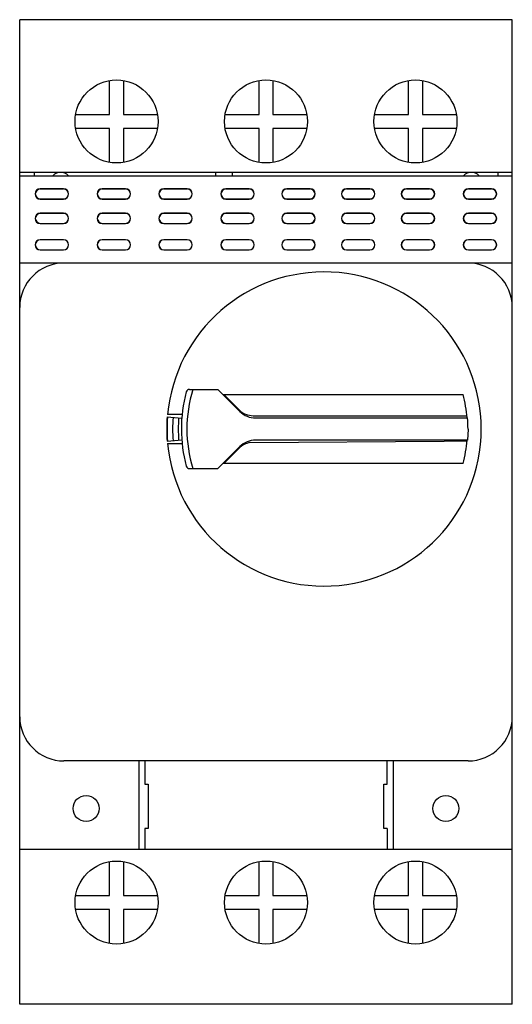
# Model space of a CAD drawing. Header units: millimetres. Extents: x 15.7 to 60.2, y 7.5 to 96.5.
import ezdxf

# ---------------------------------------------------------------- set-up
doc = ezdxf.new("R2010")
doc.units = ezdxf.units.MM
doc.header["$LTSCALE"] = 6.819871
doc.layers.add('00_COMPONENTS', color=7, linetype='CONTINUOUS')

msp = doc.modelspace()

# ---------------------------------------------------------------- linework, layer by layer
at = {"layer": '00_COMPONENTS', "color": 7, "linetype": 'Continuous'}
for p, q in [((15.698, 7.491), (15.698, 96.491)), ((60.198, 96.491), (15.698, 96.491)), ((60.198, 7.491), (60.198, 96.491)), ((23.823, 87.916), (23.823, 90.989)), ((25.073, 90.989), (25.073, 87.916)), ((37.323, 87.916), (37.323, 90.989)), ((38.573, 90.989), (38.573, 87.916)), ((50.823, 87.916), (50.823, 90.989)), ((52.073, 90.989), (52.073, 87.916)), ((20.751, 87.916), (23.823, 87.916)), ((25.073, 87.916), (28.146, 87.916)), ((34.251, 87.916), (37.323, 87.916)), ((38.573, 87.916), (41.646, 87.916)), ((47.751, 87.916), (50.823, 87.916)), ((52.073, 87.916), (55.146, 87.916)), ((23.823, 86.666), (20.751, 86.666)), ((23.823, 83.594), (23.823, 86.666)), ((25.073, 86.666), (25.073, 83.594)), ((28.146, 86.666), (25.073, 86.666)), ((37.323, 86.666), (34.251, 86.666)), ((37.323, 83.594), (37.323, 86.666)), ((38.573, 86.666), (38.573, 83.594)), ((41.646, 86.666), (38.573, 86.666)), ((50.823, 86.666), (47.751, 86.666)), ((50.823, 83.594), (50.823, 86.666)), ((52.073, 86.666), (52.073, 83.594)), ((55.146, 86.666), (52.073, 86.666)), ((60.198, 82.691), (15.698, 82.691)), ((15.698, 82.391), (60.198, 82.391)), ((16.998, 82.691), (16.998, 82.391)), ((33.398, 82.691), (33.398, 82.391)), ((34.898, 82.691), (34.898, 82.391)), ((58.898, 82.691), (58.898, 82.391)), ((17.557, 81.205), (17.557, 81.191)), ((19.657, 81.205), (17.557, 81.205)), ((17.557, 81.191), (19.657, 81.191)), ((19.657, 81.191), (19.657, 81.205)), ((23.157, 81.205), (23.157, 81.191)), ((25.257, 81.205), (23.157, 81.205)), ((23.157, 81.191), (25.257, 81.191)), ((25.257, 81.191), (25.257, 81.205)), ((28.728, 81.205), (28.728, 81.191)), ((30.828, 81.205), (28.728, 81.205)), ((28.728, 81.191), (30.828, 81.191)), ((30.828, 81.191), (30.828, 81.205)), ((34.328, 81.205), (34.328, 81.191)), ((36.428, 81.205), (34.328, 81.205)), ((34.328, 81.191), (36.428, 81.191)), ((36.428, 81.191), (36.428, 81.205)), ((39.828, 81.205), (39.828, 81.191)), ((41.928, 81.205), (39.828, 81.205)), ((39.828, 81.191), (41.928, 81.191)), ((41.928, 81.191), (41.928, 81.205)), ((45.228, 81.205), (45.228, 81.191)), ((47.328, 81.205), (45.228, 81.205)), ((45.228, 81.191), (47.328, 81.191)), ((47.328, 81.191), (47.328, 81.205)), ((50.628, 81.205), (50.628, 81.191)), ((52.728, 81.205), (50.628, 81.205)), ((50.628, 81.191), (52.728, 81.191)), ((52.728, 81.191), (52.728, 81.205)), ((56.228, 81.205), (56.228, 81.191)), ((58.328, 81.205), (56.228, 81.205)), ((56.228, 81.191), (58.328, 81.191)), ((58.328, 81.191), (58.328, 81.205)), ((17.557, 80.291), (17.557, 80.277)), ((17.557, 80.291), (19.657, 80.291)), ((17.557, 80.277), (19.657, 80.277)), ((19.657, 80.277), (19.657, 80.291)), ((23.157, 80.291), (23.157, 80.277)), ((23.157, 80.291), (25.257, 80.291)), ((23.157, 80.277), (25.257, 80.277)), ((25.257, 80.277), (25.257, 80.291)), ((28.728, 80.291), (28.728, 80.277)), ((28.728, 80.291), (30.828, 80.291)), ((28.728, 80.277), (30.828, 80.277)), ((30.828, 80.277), (30.828, 80.291)), ((34.328, 80.291), (34.328, 80.277)), ((34.328, 80.291), (36.428, 80.291)), ((34.328, 80.277), (36.428, 80.277)), ((36.428, 80.277), (36.428, 80.291)), ((39.828, 80.291), (39.828, 80.277)), ((39.828, 80.291), (41.928, 80.291)), ((39.828, 80.277), (41.928, 80.277)), ((41.928, 80.277), (41.928, 80.291)), ((45.228, 80.291), (45.228, 80.277)), ((45.228, 80.291), (47.328, 80.291)), ((45.228, 80.277), (47.328, 80.277)), ((47.328, 80.277), (47.328, 80.291)), ((50.628, 80.291), (50.628, 80.277)), ((50.628, 80.291), (52.728, 80.291)), ((50.628, 80.277), (52.728, 80.277)), ((52.728, 80.277), (52.728, 80.291)), ((56.228, 80.291), (56.228, 80.277)), ((56.228, 80.291), (58.328, 80.291)), ((56.228, 80.277), (58.328, 80.277)), ((58.328, 80.277), (58.328, 80.291)), ((17.557, 78.995), (17.557, 78.981)), ((19.657, 78.995), (17.557, 78.995)), ((19.657, 78.981), (17.557, 78.981)), ((19.657, 78.981), (19.657, 78.995)), ((23.157, 78.995), (23.157, 78.981)), ((25.257, 78.995), (23.157, 78.995)), ((25.257, 78.981), (23.157, 78.981)), ((25.257, 78.981), (25.257, 78.995)), ((28.728, 78.995), (28.728, 78.981)), ((30.828, 78.995), (28.728, 78.995)), ((30.828, 78.981), (28.728, 78.981)), ((30.828, 78.981), (30.828, 78.995)), ((34.328, 78.995), (34.328, 78.981)), ((36.428, 78.995), (34.328, 78.995)), ((36.428, 78.981), (34.328, 78.981)), ((36.428, 78.981), (36.428, 78.995)), ((39.828, 78.995), (39.828, 78.981)), ((41.928, 78.995), (39.828, 78.995)), ((41.928, 78.981), (39.828, 78.981)), ((41.928, 78.981), (41.928, 78.995)), ((45.228, 78.995), (45.228, 78.981)), ((47.328, 78.995), (45.228, 78.995)), ((47.328, 78.981), (45.228, 78.981)), ((47.328, 78.981), (47.328, 78.995)), ((50.628, 78.995), (50.628, 78.981)), ((52.728, 78.995), (50.628, 78.995)), ((52.728, 78.981), (50.628, 78.981)), ((52.728, 78.981), (52.728, 78.995)), ((56.228, 78.995), (56.228, 78.981)), ((58.328, 78.995), (56.228, 78.995)), ((58.328, 78.981), (56.228, 78.981)), ((58.328, 78.981), (58.328, 78.995)), ((17.557, 78.081), (17.557, 78.067)), ((17.557, 78.081), (19.657, 78.081)), ((17.557, 78.067), (19.657, 78.067)), ((19.657, 78.067), (19.657, 78.081)), ((23.157, 78.081), (23.157, 78.067)), ((23.157, 78.081), (25.257, 78.081)), ((23.157, 78.067), (25.257, 78.067)), ((25.257, 78.067), (25.257, 78.081)), ((28.728, 78.081), (28.728, 78.067)), ((28.728, 78.081), (30.828, 78.081)), ((28.728, 78.067), (30.828, 78.067)), ((30.828, 78.067), (30.828, 78.081)), ((34.328, 78.081), (34.328, 78.067)), ((34.328, 78.081), (36.428, 78.081)), ((34.328, 78.067), (36.428, 78.067)), ((36.428, 78.067), (36.428, 78.081)), ((39.828, 78.081), (39.828, 78.067)), ((39.828, 78.081), (41.928, 78.081)), ((39.828, 78.067), (41.928, 78.067)), ((41.928, 78.067), (41.928, 78.081)), ((45.228, 78.081), (45.228, 78.067)), ((45.228, 78.081), (47.328, 78.081)), ((45.228, 78.067), (47.328, 78.067)), ((47.328, 78.067), (47.328, 78.081)), ((50.628, 78.081), (50.628, 78.067)), ((50.628, 78.081), (52.728, 78.081)), ((50.628, 78.067), (52.728, 78.067)), ((52.728, 78.067), (52.728, 78.081)), ((56.228, 78.081), (56.228, 78.067)), ((56.228, 78.081), (58.328, 78.081)), ((56.228, 78.067), (58.328, 78.067)), ((58.328, 78.067), (58.328, 78.081)), ((17.557, 76.605), (17.557, 76.591)), ((19.657, 76.605), (17.557, 76.605)), ((19.657, 76.591), (17.557, 76.591)), ((19.657, 76.591), (19.657, 76.605)), ((23.157, 76.605), (23.157, 76.591)), ((25.257, 76.605), (23.157, 76.605)), ((25.257, 76.591), (23.157, 76.591)), ((25.257, 76.591), (25.257, 76.605)), ((28.728, 76.605), (28.728, 76.591)), ((30.828, 76.605), (28.728, 76.605)), ((30.828, 76.591), (28.728, 76.591)), ((30.828, 76.591), (30.828, 76.605)), ((34.328, 76.605), (34.328, 76.591)), ((36.428, 76.605), (34.328, 76.605)), ((36.428, 76.591), (34.328, 76.591)), ((36.428, 76.591), (36.428, 76.605)), ((39.828, 76.605), (39.828, 76.591)), ((41.928, 76.605), (39.828, 76.605)), ((41.928, 76.591), (39.828, 76.591)), ((41.928, 76.591), (41.928, 76.605)), ((45.228, 76.605), (45.228, 76.591)), ((47.328, 76.605), (45.228, 76.605)), ((47.328, 76.591), (45.228, 76.591)), ((47.328, 76.591), (47.328, 76.605)), ((50.628, 76.605), (50.628, 76.591)), ((52.728, 76.605), (50.628, 76.605)), ((52.728, 76.591), (50.628, 76.591)), ((52.728, 76.591), (52.728, 76.605)), ((56.228, 76.605), (56.228, 76.591)), ((58.328, 76.605), (56.228, 76.605)), ((58.328, 76.591), (56.228, 76.591)), ((58.328, 76.591), (58.328, 76.605)), ((17.557, 75.691), (17.557, 75.677)), ((17.557, 75.691), (19.657, 75.691)), ((17.557, 75.677), (19.657, 75.677)), ((19.657, 75.677), (19.657, 75.691)), ((23.157, 75.691), (23.157, 75.677)), ((23.157, 75.691), (25.257, 75.691)), ((23.157, 75.677), (25.257, 75.677)), ((25.257, 75.677), (25.257, 75.691)), ((28.728, 75.691), (28.728, 75.677)), ((28.728, 75.691), (30.828, 75.691)), ((28.728, 75.677), (30.828, 75.677)), ((30.828, 75.677), (30.828, 75.691)), ((34.328, 75.691), (34.328, 75.677)), ((34.328, 75.691), (36.428, 75.691)), ((34.328, 75.677), (36.428, 75.677)), ((36.428, 75.677), (36.428, 75.691)), ((39.828, 75.691), (39.828, 75.677)), ((39.828, 75.691), (41.928, 75.691)), ((39.828, 75.677), (41.928, 75.677)), ((41.928, 75.677), (41.928, 75.691)), ((45.228, 75.691), (45.228, 75.677)), ((45.228, 75.691), (47.328, 75.691)), ((45.228, 75.677), (47.328, 75.677)), ((47.328, 75.677), (47.328, 75.691)), ((50.628, 75.691), (50.628, 75.677)), ((50.628, 75.691), (52.728, 75.691)), ((50.628, 75.677), (52.728, 75.677)), ((52.728, 75.677), (52.728, 75.691)), ((56.228, 75.691), (56.228, 75.677)), ((56.228, 75.691), (58.328, 75.691)), ((56.228, 75.677), (58.328, 75.677)), ((58.328, 75.677), (58.328, 75.691)), ((60.198, 74.491), (15.698, 74.491)), ((31.037, 63.066), (33.598, 63.066)), ((33.598, 63.066), (35.588, 61.077)), ((34.048, 62.616), (55.766, 62.616)), ((35.525, 61.222), (34.131, 62.616)), ((29.021, 60.58), (30.34, 60.476)), ((30.368, 60.791), (29.058, 60.791)), ((36.798, 60.695), (54.055, 60.695)), ((54.055, 60.695), (56.093, 60.69)), ((37.002, 60.491), (56.16, 60.491)), ((56.198, 59.491), (56.16, 58.491)), ((29.021, 58.403), (30.34, 58.507)), ((29.058, 58.191), (30.368, 58.191)), ((35.588, 57.906), (33.598, 55.916)), ((36.5, 58.263), (54.053, 58.407)), ((56.16, 58.491), (37.002, 58.491)), ((56.103, 58.407), (54.053, 58.407)), ((34.131, 56.366), (35.525, 57.761)), ((55.766, 56.366), (34.048, 56.366)), ((31.037, 55.916), (33.598, 55.916)), ((56.198, 29.491), (19.698, 29.491)), ((26.448, 29.491), (26.448, 21.491)), ((26.998, 29.491), (26.998, 27.391)), ((48.898, 27.391), (48.898, 29.491)), ((49.448, 29.491), (49.448, 21.491)), ((26.998, 27.391), (27.298, 27.391)), ((27.298, 27.391), (27.298, 23.391)), ((48.598, 27.391), (48.898, 27.391)), ((48.598, 23.391), (48.598, 27.391)), ((27.298, 23.391), (26.998, 23.391)), ((26.998, 23.391), (26.998, 21.491)), ((48.898, 23.391), (48.598, 23.391)), ((48.898, 23.391), (48.898, 21.491)), ((60.198, 21.491), (15.698, 21.491)), ((23.823, 17.316), (23.823, 20.389)), ((25.073, 20.389), (25.073, 17.316)), ((37.323, 17.316), (37.323, 20.389)), ((38.573, 20.389), (38.573, 17.316)), ((50.823, 17.316), (50.823, 20.389)), ((52.073, 20.389), (52.073, 17.316)), ((20.751, 17.316), (23.823, 17.316)), ((25.073, 17.316), (28.146, 17.316)), ((34.251, 17.316), (37.323, 17.316)), ((38.573, 17.316), (41.646, 17.316)), ((47.751, 17.316), (50.823, 17.316)), ((52.073, 17.316), (55.146, 17.316)), ((23.823, 16.066), (20.751, 16.066)), ((23.823, 12.994), (23.823, 16.066)), ((28.146, 16.066), (25.073, 16.066)), ((25.073, 16.066), (25.073, 12.994)), ((37.323, 16.066), (34.251, 16.066)), ((37.323, 12.994), (37.323, 16.066)), ((41.646, 16.066), (38.573, 16.066)), ((38.573, 16.066), (38.573, 12.994)), ((50.823, 16.066), (47.751, 16.066)), ((50.823, 12.994), (50.823, 16.066)), ((55.146, 16.066), (52.073, 16.066)), ((52.073, 16.066), (52.073, 12.994)), ((60.198, 7.491), (15.698, 7.491))]:
    msp.add_line(p, q, dxfattribs=at)
for centre, radius in [((24.448, 87.291), 3.75), ((37.948, 87.291), 3.75), ((51.448, 87.291), 3.75), ((21.698, 25.191), 1.175), ((54.198, 25.191), 1.175), ((24.448, 16.691), 3.75), ((37.948, 16.691), 3.75), ((51.448, 16.691), 3.75)]:
    msp.add_circle(centre, radius, dxfattribs=at)
for centre, radius, start, end in [((19.398, 81.691), 1, 44.427, 135.573), ((56.498, 81.691), 1, 44.427, 135.573), ((17.557, 80.741), 0.464, 90, 270), ((17.557, 80.741), 0.45, 90, 270), ((19.657, 80.741), 0.464, 270, 90), ((19.657, 80.741), 0.45, 270, 90), ((23.157, 80.741), 0.464, 90, 270), ((23.157, 80.741), 0.45, 90, 270), ((25.257, 80.741), 0.464, 270, 90), ((25.257, 80.741), 0.45, 270, 90), ((28.728, 80.741), 0.464, 90, 270), ((28.728, 80.741), 0.45, 90, 270), ((30.828, 80.741), 0.464, 270, 90), ((30.828, 80.741), 0.45, 270, 90), ((34.328, 80.741), 0.464, 90, 270), ((34.328, 80.741), 0.45, 90, 270), ((36.428, 80.741), 0.464, 270, 90), ((36.428, 80.741), 0.45, 270, 90), ((39.828, 80.741), 0.464, 90, 270), ((39.828, 80.741), 0.45, 90, 270), ((41.928, 80.741), 0.464, 270, 90), ((41.928, 80.741), 0.45, 270, 90), ((45.228, 80.741), 0.464, 90, 270), ((45.228, 80.741), 0.45, 90, 270), ((47.328, 80.741), 0.464, 270, 90), ((47.328, 80.741), 0.45, 270, 90), ((50.628, 80.741), 0.464, 90, 270), ((50.628, 80.741), 0.45, 90, 270), ((52.728, 80.741), 0.464, 270, 90), ((52.728, 80.741), 0.45, 270, 90), ((56.228, 80.741), 0.464, 90, 270), ((56.228, 80.741), 0.45, 90, 270), ((58.328, 80.741), 0.464, 270, 90), ((58.328, 80.741), 0.45, 270, 90), ((17.557, 78.531), 0.464, 90, 270), ((17.557, 78.531), 0.45, 90, 270), ((19.657, 78.531), 0.464, 270, 90), ((19.657, 78.531), 0.45, 270, 90), ((23.157, 78.531), 0.464, 90, 270), ((23.157, 78.531), 0.45, 90, 270), ((25.257, 78.531), 0.464, 270, 90), ((25.257, 78.531), 0.45, 270, 90), ((28.728, 78.531), 0.464, 90, 270), ((28.728, 78.531), 0.45, 90, 270), ((30.828, 78.531), 0.464, 270, 90), ((30.828, 78.531), 0.45, 270, 90), ((34.328, 78.531), 0.464, 90, 270), ((34.328, 78.531), 0.45, 90, 270), ((36.428, 78.531), 0.464, 270, 90), ((36.428, 78.531), 0.45, 270, 90), ((39.828, 78.531), 0.464, 90, 270), ((39.828, 78.531), 0.45, 90, 270), ((41.928, 78.531), 0.464, 270, 90), ((41.928, 78.531), 0.45, 270, 90), ((45.228, 78.531), 0.464, 90, 270), ((45.228, 78.531), 0.45, 90, 270), ((47.328, 78.531), 0.464, 270, 90), ((47.328, 78.531), 0.45, 270, 90), ((50.628, 78.531), 0.464, 90, 270), ((50.628, 78.531), 0.45, 90, 270), ((52.728, 78.531), 0.464, 270, 90), ((52.728, 78.531), 0.45, 270, 90), ((56.228, 78.531), 0.464, 90, 270), ((56.228, 78.531), 0.45, 90, 270), ((58.328, 78.531), 0.464, 270, 90), ((58.328, 78.531), 0.45, 270, 90), ((17.557, 76.141), 0.464, 90, 270), ((17.557, 76.141), 0.45, 90, 270), ((19.657, 76.141), 0.464, 270, 90), ((19.657, 76.141), 0.45, 270, 90), ((23.157, 76.141), 0.464, 90, 270), ((23.157, 76.141), 0.45, 90, 270), ((25.257, 76.141), 0.464, 270, 90), ((25.257, 76.141), 0.45, 270, 90), ((28.728, 76.141), 0.464, 90, 270), ((28.728, 76.141), 0.45, 90, 270), ((30.828, 76.141), 0.464, 270, 90), ((30.828, 76.141), 0.45, 270, 90), ((34.328, 76.141), 0.464, 90, 270), ((34.328, 76.141), 0.45, 90, 270), ((36.428, 76.141), 0.464, 270, 90), ((36.428, 76.141), 0.45, 270, 90), ((39.828, 76.141), 0.464, 90, 270), ((39.828, 76.141), 0.45, 90, 270), ((41.928, 76.141), 0.464, 270, 90), ((41.928, 76.141), 0.45, 270, 90), ((45.228, 76.141), 0.464, 90, 270), ((45.228, 76.141), 0.45, 90, 270), ((47.328, 76.141), 0.464, 270, 90), ((47.328, 76.141), 0.45, 270, 90), ((50.628, 76.141), 0.464, 90, 270), ((50.628, 76.141), 0.45, 90, 270), ((52.728, 76.141), 0.464, 270, 90), ((52.728, 76.141), 0.45, 270, 90), ((56.228, 76.141), 0.464, 90, 270), ((56.228, 76.141), 0.45, 90, 270), ((58.328, 76.141), 0.464, 270, 90), ((58.328, 76.141), 0.45, 270, 90), ((19.698, 70.491), 4, 90, 180), ((56.198, 70.491), 4, 0, 90), ((43.198, 59.491), 14.2, 185.25274, 174.74726), ((43.145, 59.491), 12.843, 164.86664, 195.1348), ((31.037, 62.766), 0.3, 89.99854, 164.92173), ((43.228, 59.491), 12.427, 163.28082, 196.71918), ((43.198, 59.491), 12.95, 4.42879, 13.96403), ((42.851, 59.491), 13.873, 175.5, 184.5), ((42.851, 59.491), 13.842, 175.5, 184.5), ((42.851, 59.491), 13.342, 175.5, 184.5), ((36.798, 62.495), 1.8, 224.99492, 270), ((37.002, 62.491), 2, 225, 270), ((42.851, 59.491), 12.832, 175.5, 184.5), ((43.198, 59.491), 13, 0, 4.41173), ((36.798, 56.488), 1.8, 99.52497, 135.00508), ((37.002, 56.491), 2, 90, 135), ((43.198, 59.491), 12.95, 346.03597, 355.57121), ((31.037, 56.216), 0.3, 195.13993, 270.00252), ((19.698, 33.491), 4, 180, 270), ((56.198, 33.491), 4, 270, 360)]:
    msp.add_arc(centre, radius, start, end, dxfattribs=at)

doc.saveas('drawing.dxf')
